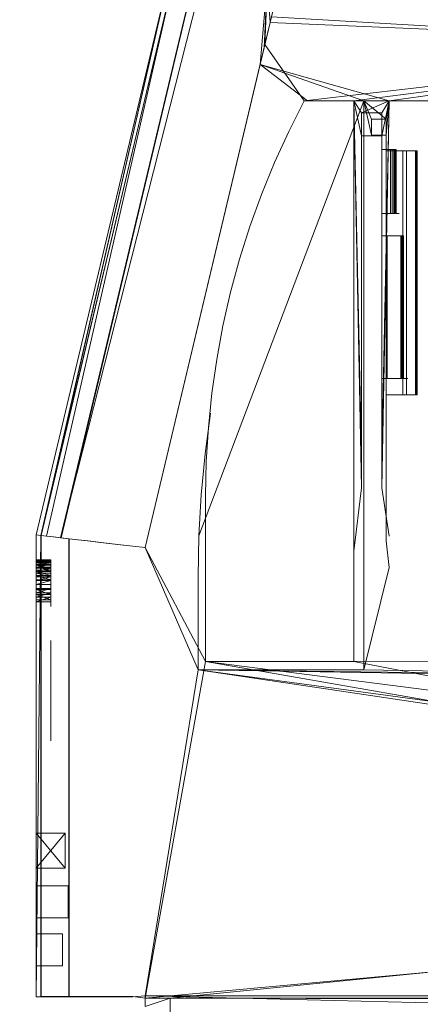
# Model space of a CAD drawing. Header units: metres. Extents: x 1314 to 1415, y -87 to -52.
# Tile 72 of 256: x 1321.311 to 1322.081, y -61.371 to -59.478. Entities that reach past the tile are written whole.
import ezdxf

# ---------------------------------------------------------------- set-up
doc = ezdxf.new("R2010")
doc.units = ezdxf.units.M
doc.header["$PDMODE"] = 65
doc.linetypes.add('AUSGEZOGEN', pattern=[0])
doc.layers.add('XR$2$Möblierung', color=4, linetype='AUSGEZOGEN', lineweight=13)
doc.layers.add('XR$3$Maßlinie 1_50', color=7, linetype='AUSGEZOGEN', lineweight=25)
doc.styles.add('ARIAL', font='arial.ttf')
doc.dimstyles.new('DIMSTYLE_14', dxfattribs={"dimtxt": 0.175, "dimasz": 0.15, "dimexe": 0, "dimexo": 0, "dimgap": 0.0875, "dimtad": 2, "dimrnd": 0.005, "dimzin": 4, "dimdsep": 46, "dimtxsty": 'ARIAL', "dimblk1": 'ALL_ML_KREIS', "dimblk2": 'ALL_ML_KREIS', "dimsah": 1, "dimcen": 0, "dimclrd": 3, "dimclre": 3, "dimclrt": 3, "dimadec": 0, "dimazin": 0, "dimtfac": 1, "dimtdec": 0, "dimtix": 1, "dimtmove": 2, "dimatfit": 3, "dimfxl": 0, "dimtzin": 0, "dimlwd": 0, "dimlwe": 25, "dimarcsym": 0})
doc.dimstyles.new('DIMSTYLE_5', dxfattribs={"dimtxt": 0.125, "dimasz": 0.15, "dimexe": 0, "dimexo": 0, "dimgap": 0.0625, "dimtad": 2, "dimrnd": 0.005, "dimzin": 4, "dimdsep": 46, "dimtxsty": 'ARIAL', "dimblk1": 'ALL_ML_KREIS', "dimblk2": 'ALL_ML_KREIS', "dimsah": 1, "dimcen": 0, "dimclrd": 3, "dimclre": 3, "dimclrt": 3, "dimadec": 0, "dimazin": 0, "dimtfac": 1, "dimtdec": 0, "dimtix": 1, "dimtmove": 2, "dimatfit": 3, "dimfxl": 0, "dimtzin": 0, "dimlwd": 0, "dimlwe": 25, "dimarcsym": 0})
doc.dimstyles.new('DIMSTYLE_9', dxfattribs={"dimtxt": 0.125, "dimasz": 0.15, "dimexe": 0, "dimexo": 0, "dimgap": 0.0625, "dimtad": 2, "dimrnd": 0.005, "dimzin": 4, "dimdsep": 46, "dimtxsty": 'ARIAL', "dimblk1": 'ALL_ML_KREIS', "dimblk2": 'ALL_ML_KREIS', "dimsah": 1, "dimcen": 0, "dimclrd": 3, "dimclre": 3, "dimclrt": 3, "dimadec": 0, "dimazin": 0, "dimtfac": 1, "dimtdec": 0, "dimtix": 1, "dimtmove": 2, "dimatfit": 3, "dimfxl": 0, "dimtzin": 0, "dimlwd": 0, "dimlwe": 25, "dimarcsym": 0})

# ---------------------------------------------------------------- blocks, each defined once
blk = doc.blocks.new('COMPLEXOBJECT_1')
at = {"layer": 'XR$2$Möblierung', "color": 52, "linetype": 'AUSGEZOGEN', "lineweight": 13, "transparency": 33554687}
for p, q in [((1321.6077, -59.3541), (1321.3426, -60.4685)), ((1321.6077, -59.3541), (1321.3518, -60.4696)), ((1321.6165, -59.3565), (1321.3518, -60.4696)), ((1321.6077, -59.3541), (1321.352, -60.4696)), ((1321.352, -60.4696), (1321.6168, -59.3565)), ((1321.6165, -59.3565), (1321.3627, -60.4709)), ((1321.3904, -60.4741), (1321.6538, -59.3666)), ((1321.6449, -59.4004), (1321.3895, -60.474)), ((1321.7729, -59.5646), (1321.7866, -59.4028)), ((1321.7805, -59.5327), (1321.7866, -59.4028)), ((1321.787, -59.4029), (1321.7822, -59.5258)), ((1321.787, -59.4029), (1321.7921, -59.4838)), ((1321.6551, -59.4256), (1321.3895, -60.474)), ((1321.7921, -59.4838), (1321.8099, -59.4091)), ((1321.7947, -59.4729), (1321.7805, -59.5327)), ((1321.7921, -59.4838), (1321.7822, -59.5258)), ((1321.7921, -59.4838), (1322.798, -59.5258)), ((1322.8031, -59.5327), (1321.7947, -59.4729)), ((1321.7822, -59.5258), (1321.5521, -60.4931)), ((1321.7805, -59.5327), (1321.7729, -59.5646)), ((1321.8575, -59.6344), (1321.7822, -59.5258)), ((1321.8575, -59.6344), (1322.798, -59.5258)), ((1321.953, -59.6344), (1322.798, -59.5258)), ((1322.0207, -59.6344), (1322.798, -59.5258)), ((1321.5521, -60.4931), (1321.7729, -59.5646)), ((1321.8636, -59.6345), (1321.7729, -59.5646)), ((1321.9724, -59.6345), (1321.7729, -59.5646)), ((1322.0207, -59.6345), (1321.7729, -59.5646)), ((1321.9724, -59.6345), (1321.6553, -60.4704)), ((1321.8575, -59.6344), (1321.8277, -59.6932)), ((1321.953, -59.6344), (1321.8575, -59.6344)), ((1321.8636, -59.6345), (1321.9724, -59.6345)), ((1322.0207, -59.6344), (1321.953, -59.6344)), ((1321.953, -59.6344), (1321.9675, -60.3783)), ((1321.953, -60.4997), (1321.953, -59.6344)), ((1321.953, -59.6344), (1321.9675, -60.316)), ((1321.953, -59.6344), (1321.9675, -59.7014)), ((1321.953, -59.6344), (1321.9675, -59.6575)), ((1321.9675, -59.6575), (1322.0207, -59.6344)), ((1321.9724, -59.6345), (1322.0207, -59.6345)), ((1321.9724, -60.5492), (1321.9724, -59.6345)), ((1321.9869, -59.7006), (1321.9724, -59.6345)), ((1321.9869, -59.6697), (1321.9724, -59.6345)), ((1322.0149, -59.6697), (1321.9724, -59.6345)), ((1322.0066, -60.3783), (1322.0207, -59.6344)), ((1322.0066, -60.316), (1322.0207, -59.6344)), ((1322.0066, -59.7014), (1322.0207, -59.6344)), ((1322.0066, -59.6575), (1322.0207, -59.6344)), ((1322.0207, -59.6345), (1322.0149, -59.7006)), ((1322.0207, -59.6345), (1322.0149, -59.6697)), ((1322.6789, -59.6344), (1322.0207, -59.6344)), ((1322.0207, -59.6345), (1322.6683, -59.6345)), ((1322.0066, -59.6575), (1321.9675, -59.6575)), ((1321.9675, -59.6575), (1321.9675, -59.7014)), ((1321.9675, -59.6575), (1321.9675, -60.3783)), ((1321.9675, -59.6575), (1321.9675, -60.1133)), ((1321.9869, -59.7006), (1321.9869, -59.6697)), ((1321.9869, -59.6697), (1322.0149, -59.6697)), ((1322.0066, -59.7014), (1322.0066, -59.6575)), ((1322.0066, -59.728), (1322.0066, -59.6575)), ((1322.0149, -59.6697), (1322.0149, -59.7006)), ((1322.0149, -59.6697), (1322.0149, -59.7301)), ((1321.8277, -59.6932), (1321.8004, -59.7531)), ((1321.9675, -59.7014), (1321.9675, -60.316)), ((1321.9675, -59.7014), (1322.0066, -59.7014)), ((1321.9675, -59.7014), (1321.9675, -60.3783)), ((1322.0149, -59.7006), (1321.9869, -59.7006)), ((1322.0066, -59.7014), (1322.0066, -59.728)), ((1322.0149, -59.7006), (1322.0149, -60.427)), ((1322.0149, -59.7006), (1322.0149, -59.7301)), ((1322.0066, -59.8509), (1322.0066, -59.728)), ((1322.0066, -59.728), (1322.0234, -59.728)), ((1322.0149, -60.1995), (1322.0149, -59.7301)), ((1322.0149, -59.7301), (1322.0224, -59.7301)), ((1322.0737, -59.7301), (1322.0149, -59.7301)), ((1322.0224, -59.7301), (1322.0315, -59.7301)), ((1322.0234, -59.728), (1322.0268, -59.728)), ((1322.0234, -59.728), (1322.0234, -59.8509)), ((1322.0268, -59.728), (1322.0296, -59.728)), ((1322.0268, -59.728), (1322.0268, -59.8509)), ((1322.0296, -59.728), (1322.0317, -59.728)), ((1322.0296, -59.728), (1322.0296, -59.8509)), ((1322.0315, -59.7301), (1322.0398, -59.7301)), ((1322.0317, -59.728), (1322.0333, -59.728)), ((1322.0317, -59.728), (1322.0317, -59.8509)), ((1322.0333, -59.728), (1322.0342, -59.728)), ((1322.0333, -59.728), (1322.0333, -59.8509)), ((1322.0342, -59.728), (1322.0345, -59.728)), ((1322.0342, -59.728), (1322.0342, -59.8509)), ((1322.0345, -59.728), (1322.0345, -59.8509)), ((1322.0398, -59.7301), (1322.0472, -59.7301)), ((1322.0472, -59.7301), (1322.0538, -59.7301)), ((1322.0472, -60.1995), (1322.0472, -59.7301)), ((1322.0538, -59.7301), (1322.0595, -59.7301)), ((1322.0538, -60.1995), (1322.0538, -59.7301)), ((1322.0595, -59.7301), (1322.0643, -59.7301)), ((1322.0643, -59.7301), (1322.0682, -59.7301)), ((1322.0682, -59.7301), (1322.0712, -59.7301)), ((1322.0712, -59.7301), (1322.0732, -59.7301)), ((1322.0712, -60.1995), (1322.0712, -59.7301)), ((1322.0732, -59.7301), (1322.0743, -59.7301)), ((1322.0732, -60.1995), (1322.0732, -59.7301)), ((1322.0745, -59.7301), (1322.0737, -59.7301)), ((1322.0737, -60.1995), (1322.0737, -59.7301)), ((1322.0743, -59.7301), (1322.0745, -59.7301)), ((1322.0743, -60.1995), (1322.0743, -59.7301)), ((1322.0745, -60.1995), (1322.0745, -59.7301)), ((1321.8004, -59.7531), (1321.7755, -59.8141)), ((1321.7755, -59.8141), (1321.7532, -59.876)), ((1322.0066, -59.8939), (1322.0066, -59.8509)), ((1322.0234, -59.8509), (1322.0066, -59.8509)), ((1322.0066, -59.8509), (1322.0401, -59.8509)), ((1322.0268, -59.8509), (1322.0234, -59.8509)), ((1322.0296, -59.8509), (1322.0268, -59.8509)), ((1322.0317, -59.8509), (1322.0296, -59.8509)), ((1322.0333, -59.8509), (1322.0317, -59.8509)), ((1322.0342, -59.8509), (1322.0333, -59.8509)), ((1322.0345, -59.8509), (1322.0342, -59.8509)), ((1321.7532, -59.876), (1321.7334, -59.9388)), ((1322.0066, -60.1133), (1322.0066, -59.8939)), ((1322.0066, -60.1677), (1322.0066, -59.8939)), ((1322.0066, -59.8939), (1322.0469, -59.8939)), ((1322.0172, -59.8939), (1322.0066, -59.8939)), ((1322.023, -59.8939), (1322.0172, -59.8939)), ((1322.0172, -59.8939), (1322.0172, -60.1677)), ((1322.0282, -59.8939), (1322.023, -59.8939)), ((1322.0328, -59.8939), (1322.0282, -59.8939)), ((1322.0368, -59.8939), (1322.0328, -59.8939)), ((1322.0402, -59.8939), (1322.0368, -59.8939)), ((1322.043, -59.8939), (1322.0402, -59.8939)), ((1322.0452, -59.8939), (1322.043, -59.8939)), ((1322.043, -59.8939), (1322.043, -60.1677)), ((1322.0468, -59.8939), (1322.0452, -59.8939)), ((1322.0452, -59.8939), (1322.0452, -60.1677)), ((1322.0477, -59.8939), (1322.0468, -59.8939)), ((1322.0468, -59.8939), (1322.0468, -60.1677)), ((1322.0469, -59.8939), (1322.0478, -59.8939)), ((1322.0469, -60.1677), (1322.0469, -59.8939)), ((1322.0481, -59.8939), (1322.0477, -59.8939)), ((1322.0477, -59.8939), (1322.0477, -60.1677)), ((1322.0478, -59.8939), (1322.0481, -59.8939)), ((1322.0478, -59.8939), (1322.0478, -60.1677)), ((1322.0481, -59.8939), (1322.0481, -60.1677)), ((1321.7334, -59.9388), (1321.7161, -60.0023)), ((1321.7161, -60.0023), (1321.7015, -60.0665)), ((1321.7015, -60.0665), (1321.6895, -60.1313)), ((1321.9675, -60.1133), (1321.9675, -60.3783)), ((1322.0066, -60.1677), (1322.0066, -60.1133)), ((1321.6895, -60.1313), (1321.6801, -60.1964)), ((1322.0066, -60.1677), (1322.0066, -60.316)), ((1322.0066, -60.3783), (1322.0066, -60.1677)), ((1322.0066, -60.1677), (1322.0569, -60.1677)), ((1322.0172, -60.1677), (1322.0066, -60.1677)), ((1322.0066, -60.1677), (1322.0469, -60.1677)), ((1322.023, -60.1677), (1322.0172, -60.1677)), ((1322.0282, -60.1677), (1322.023, -60.1677)), ((1322.0328, -60.1677), (1322.0282, -60.1677)), ((1322.0368, -60.1677), (1322.0328, -60.1677)), ((1322.0402, -60.1677), (1322.0368, -60.1677)), ((1322.043, -60.1677), (1322.0402, -60.1677)), ((1322.0452, -60.1677), (1322.043, -60.1677)), ((1322.0468, -60.1677), (1322.0452, -60.1677)), ((1322.0477, -60.1677), (1322.0468, -60.1677)), ((1322.0469, -60.1677), (1322.0478, -60.1677)), ((1322.0481, -60.1677), (1322.0477, -60.1677)), ((1322.0478, -60.1677), (1322.0481, -60.1677)), ((1321.6801, -60.1964), (1321.6734, -60.2619)), ((1322.0149, -60.1995), (1322.0149, -60.48)), ((1322.0149, -60.427), (1322.0149, -60.1995)), ((1322.0149, -60.1995), (1322.0737, -60.1995)), ((1322.0224, -60.1995), (1322.0149, -60.1995)), ((1322.0315, -60.1995), (1322.0224, -60.1995)), ((1322.0398, -60.1995), (1322.0315, -60.1995)), ((1322.0472, -60.1995), (1322.0398, -60.1995)), ((1322.0538, -60.1995), (1322.0472, -60.1995)), ((1322.0595, -60.1995), (1322.0538, -60.1995)), ((1322.0643, -60.1995), (1322.0595, -60.1995)), ((1322.0682, -60.1995), (1322.0643, -60.1995)), ((1322.0712, -60.1995), (1322.0682, -60.1995)), ((1322.0732, -60.1995), (1322.0712, -60.1995)), ((1322.0743, -60.1995), (1322.0732, -60.1995)), ((1322.0737, -60.1995), (1322.0745, -60.1995)), ((1322.0745, -60.1995), (1322.0743, -60.1995)), ((1321.6672, -60.3131), (1321.6775, -60.2349)), ((1321.6734, -60.2619), (1321.6694, -60.3277)), ((1321.6598, -60.3916), (1321.6672, -60.3131)), ((1321.9675, -60.316), (1321.9675, -60.3783)), ((1322.0066, -60.3783), (1322.0066, -60.316)), ((1321.6694, -60.3277), (1321.668, -60.3935)), ((1321.6553, -60.4704), (1321.6598, -60.3916)), ((1321.9675, -60.3783), (1321.953, -60.4997)), ((1322.0207, -60.4711), (1322.0066, -60.3783)), ((1321.668, -60.3935), (1321.668, -60.712)), ((1322.0149, -60.427), (1322.0149, -60.48)), ((1321.3426, -60.4685), (1321.3518, -60.4696)), ((1321.3426, -60.4685), (1321.352, -60.4696)), ((1321.3426, -61.3567), (1321.3426, -60.4685)), ((1321.3426, -60.4685), (1321.3426, -61.2969)), ((1321.3426, -60.4685), (1321.3426, -61.109)), ((1321.3426, -60.4685), (1321.3426, -60.5167)), ((1321.3426, -60.5207), (1321.3426, -60.4685)), ((1321.3426, -60.5254), (1321.3426, -60.4685)), ((1321.3426, -60.5306), (1321.3426, -60.4685)), ((1321.3426, -60.5363), (1321.3426, -60.4685)), ((1321.3426, -60.5425), (1321.3426, -60.4685)), ((1321.3426, -60.5492), (1321.3426, -60.4685)), ((1321.3426, -60.5563), (1321.3426, -60.4685)), ((1321.3426, -60.5638), (1321.3426, -60.4685)), ((1321.3426, -60.5718), (1321.3426, -60.4685)), ((1321.3426, -60.58), (1321.3426, -60.4685)), ((1321.3426, -60.5886), (1321.3426, -60.4685)), ((1321.3426, -60.5975), (1321.3426, -60.4685)), ((1321.3426, -60.4685), (1321.3426, -60.5173)), ((1321.3426, -60.4685), (1321.3426, -60.5193)), ((1321.3426, -60.4685), (1321.3426, -60.5225)), ((1321.3426, -60.4685), (1321.3426, -60.527)), ((1321.3426, -60.4685), (1321.3426, -60.5325)), ((1321.3426, -60.4685), (1321.3426, -60.5392)), ((1321.3426, -60.4685), (1321.3426, -60.5467)), ((1321.3426, -60.4685), (1321.3426, -60.5551)), ((1321.3426, -60.4685), (1321.3426, -60.5641)), ((1321.3426, -60.4685), (1321.3426, -60.5736)), ((1321.3426, -60.4685), (1321.3426, -60.5835)), ((1321.3426, -60.4685), (1321.3426, -60.5935)), ((1321.3426, -60.4685), (1321.3426, -61.2355)), ((1321.3518, -60.4696), (1321.3426, -61.3567)), ((1321.3518, -60.4696), (1321.3627, -60.4709)), ((1321.3518, -60.4696), (1321.3518, -61.3567)), ((1321.352, -60.4696), (1321.3632, -60.4709)), ((1321.352, -61.3559), (1321.352, -60.4696)), ((1321.3627, -60.4709), (1321.3753, -60.4724)), ((1321.3632, -60.4709), (1321.376, -60.4724)), ((1321.3753, -60.4724), (1321.3895, -60.474)), ((1321.376, -60.4724), (1321.3904, -60.4741)), ((1321.3895, -60.474), (1321.4053, -60.4759)), ((1321.3904, -60.4741), (1321.4063, -60.476)), ((1321.4053, -60.4759), (1321.4226, -60.4779)), ((1321.4053, -60.4759), (1321.4053, -61.3567)), ((1321.4063, -60.476), (1321.4236, -60.478)), ((1321.4063, -61.3559), (1321.4063, -60.476)), ((1321.4413, -60.4801), (1321.4226, -60.4779)), ((1321.4236, -60.478), (1321.4423, -60.4802)), ((1321.4413, -60.4801), (1321.4613, -60.4824)), ((1321.4423, -60.4802), (1321.4623, -60.4826)), ((1321.4613, -60.4824), (1321.4824, -60.4849)), ((1321.4833, -60.485), (1321.4623, -60.4826)), ((1321.4824, -60.4849), (1321.5047, -60.4875)), ((1321.5054, -60.4876), (1321.4833, -60.485)), ((1321.5047, -60.4875), (1321.528, -60.4903)), ((1321.5284, -60.4903), (1321.5054, -60.4876)), ((1321.6539, -60.5492), (1321.6553, -60.4704)), ((1322.0149, -60.48), (1322.0207, -60.5311)), ((1321.528, -60.4903), (1321.5521, -60.4931)), ((1321.5521, -60.4931), (1321.5284, -60.4903)), ((1321.5521, -60.4931), (1321.668, -60.712)), ((1321.6539, -60.728), (1321.5521, -60.4931)), ((1321.953, -60.712), (1321.953, -60.4997)), ((1321.3426, -60.5167), (1321.3426, -60.5207)), ((1321.3426, -60.5173), (1321.3426, -60.5167)), ((1321.3426, -60.5167), (1321.3706, -60.5167)), ((1321.3706, -60.5173), (1321.3426, -60.5167)), ((1321.3426, -60.5167), (1321.3706, -60.5207)), ((1321.3426, -60.5193), (1321.3426, -60.5173)), ((1321.3426, -60.5173), (1321.3706, -60.5173)), ((1321.3426, -60.5193), (1321.3706, -60.5173)), ((1321.3426, -60.5225), (1321.3426, -60.5193)), ((1321.3426, -60.5193), (1321.3706, -60.5193)), ((1321.3706, -60.5225), (1321.3426, -60.5193)), ((1321.3426, -60.5207), (1321.3426, -60.5254)), ((1321.3426, -60.5207), (1321.3706, -60.5207)), ((1321.3706, -60.5207), (1321.3426, -60.5254)), ((1321.3426, -60.527), (1321.3426, -60.5225)), ((1321.3426, -60.5225), (1321.3706, -60.5225)), ((1321.3426, -60.527), (1321.3706, -60.5225)), ((1321.3426, -60.5254), (1321.3426, -60.5306)), ((1321.3426, -60.5254), (1321.3706, -60.5254)), ((1321.3706, -60.5254), (1321.3426, -60.5306)), ((1321.3706, -60.5173), (1321.3706, -60.5167)), ((1321.3706, -60.5167), (1321.3706, -60.5207)), ((1321.3706, -60.5167), (1321.3706, -60.585)), ((1321.3706, -60.5503), (1321.3706, -60.5167)), ((1321.3706, -60.5167), (1321.3706, -60.5403)), ((1321.3706, -60.5193), (1321.3706, -60.5173)), ((1321.3706, -60.5225), (1321.3706, -60.5193)), ((1321.3706, -60.5207), (1321.3706, -60.5254)), ((1321.3706, -60.5207), (1321.3706, -60.585)), ((1321.3706, -60.527), (1321.3706, -60.5225)), ((1321.3706, -60.5254), (1321.3706, -60.5306)), ((1321.3706, -60.5254), (1321.3706, -60.585)), ((1321.3426, -60.5325), (1321.3426, -60.527)), ((1321.3426, -60.527), (1321.3706, -60.527)), ((1321.3706, -60.5325), (1321.3426, -60.527)), ((1321.3426, -60.5306), (1321.3426, -60.5363)), ((1321.3426, -60.5306), (1321.3706, -60.5363)), ((1321.3426, -60.5306), (1321.3706, -60.5306)), ((1321.3426, -60.5392), (1321.3426, -60.5325)), ((1321.3426, -60.5325), (1321.3706, -60.5325)), ((1321.3426, -60.5392), (1321.3706, -60.5325)), ((1321.3426, -60.5363), (1321.3426, -60.5425)), ((1321.3426, -60.5363), (1321.3706, -60.5363)), ((1321.3706, -60.5363), (1321.3426, -60.5425)), ((1321.3426, -60.5467), (1321.3426, -60.5392)), ((1321.3426, -60.5392), (1321.3706, -60.5392)), ((1321.3706, -60.5467), (1321.3426, -60.5392)), ((1321.3426, -60.5425), (1321.3426, -60.5492)), ((1321.3426, -60.5425), (1321.3706, -60.5492)), ((1321.3426, -60.5425), (1321.3706, -60.5425)), ((1321.3706, -60.5325), (1321.3706, -60.527)), ((1321.3706, -60.5306), (1321.3706, -60.5363)), ((1321.3706, -60.5306), (1321.3706, -60.585)), ((1321.3706, -60.5392), (1321.3706, -60.5325)), ((1321.3706, -60.5363), (1321.3706, -60.5425)), ((1321.3706, -60.5363), (1321.3706, -60.585)), ((1321.3706, -60.5467), (1321.3706, -60.5392)), ((1321.3706, -60.585), (1321.3706, -60.5403)), ((1321.3706, -60.5403), (1321.3706, -60.6061)), ((1321.3706, -60.5503), (1321.3706, -60.5403)), ((1321.3706, -60.5425), (1321.3706, -60.5492)), ((1322.0207, -60.5311), (1321.9724, -60.728)), ((1321.3426, -60.5551), (1321.3426, -60.5467)), ((1321.3426, -60.5467), (1321.3706, -60.5467)), ((1321.3706, -60.5551), (1321.3426, -60.5467)), ((1321.3426, -60.5492), (1321.3426, -60.5563)), ((1321.3426, -60.5563), (1321.3706, -60.5492)), ((1321.3426, -60.5492), (1321.3706, -60.5492)), ((1321.3426, -60.5641), (1321.3426, -60.5551)), ((1321.3426, -60.5551), (1321.3706, -60.5551)), ((1321.3426, -60.5563), (1321.3426, -60.5638)), ((1321.3426, -60.5638), (1321.3706, -60.5563)), ((1321.3426, -60.5563), (1321.3706, -60.5563)), ((1321.3706, -60.5551), (1321.3706, -60.5467)), ((1321.3706, -60.5492), (1321.3706, -60.5563)), ((1321.3706, -60.6061), (1321.3706, -60.5503)), ((1321.3706, -60.5641), (1321.3706, -60.5551)), ((1321.3706, -60.5563), (1321.3706, -60.5638)), ((1321.6539, -60.728), (1321.6539, -60.5492)), ((1321.9724, -60.5492), (1321.9724, -60.728)), ((1321.3426, -60.5638), (1321.3426, -60.5718)), ((1321.3426, -60.5638), (1321.3706, -60.5638)), ((1321.3426, -60.5736), (1321.3426, -60.5641)), ((1321.3426, -60.5641), (1321.3706, -60.5641)), ((1321.3426, -60.5718), (1321.3426, -60.58)), ((1321.3426, -60.58), (1321.3706, -60.5718)), ((1321.3426, -60.5718), (1321.3706, -60.5718)), ((1321.3426, -60.5835), (1321.3426, -60.5736)), ((1321.3426, -60.5736), (1321.3706, -60.5736)), ((1321.3706, -60.5835), (1321.3426, -60.5736)), ((1321.3426, -60.58), (1321.3426, -60.5886)), ((1321.3426, -60.5886), (1321.3706, -60.58)), ((1321.3426, -60.58), (1321.3706, -60.58)), ((1321.3706, -60.5638), (1321.3706, -60.5718)), ((1321.3706, -60.5736), (1321.3706, -60.5641)), ((1321.3706, -60.5718), (1321.3706, -60.58)), ((1321.3706, -60.5835), (1321.3706, -60.5736)), ((1321.3706, -60.58), (1321.3706, -60.5886)), ((1321.3426, -60.5935), (1321.3426, -60.5835)), ((1321.3426, -60.5835), (1321.3706, -60.5835)), ((1321.3706, -60.5935), (1321.3426, -60.5835)), ((1321.3426, -60.5886), (1321.3426, -60.5975)), ((1321.3426, -60.5975), (1321.3706, -60.5886)), ((1321.3426, -60.5886), (1321.3706, -60.5886)), ((1321.3426, -60.5935), (1321.3426, -61.2355)), ((1321.3426, -61.0419), (1321.3426, -60.5935)), ((1321.3426, -60.5935), (1321.3706, -60.5935)), ((1321.3426, -60.5975), (1321.3426, -61.109)), ((1321.3426, -60.5975), (1321.3706, -60.5975)), ((1321.3426, -61.0419), (1321.3426, -60.5975)), ((1321.3706, -60.5935), (1321.3706, -60.5835)), ((1321.3706, -60.5886), (1321.3706, -60.5975)), ((1321.3705, -60.6939), (1321.3705, -60.6715)), ((1321.3705, -60.6715), (1321.3705, -60.8616)), ((1321.3705, -60.6715), (1321.3705, -60.7812)), ((1321.3705, -60.6715), (1321.3705, -60.7813)), ((1321.3705, -60.6728), (1321.3705, -60.6715)), ((1321.3705, -60.6715), (1321.3705, -60.7936)), ((1321.3705, -60.7677), (1321.3705, -60.6715)), ((1321.3705, -60.6715), (1321.3705, -60.7999)), ((1321.3705, -60.7961), (1321.3705, -60.6715)), ((1321.3705, -60.6715), (1321.3705, -60.7495)), ((1321.3705, -60.6766), (1321.3705, -60.6728)), ((1321.3705, -60.6837), (1321.3705, -60.6766)), ((1321.3705, -60.6947), (1321.3705, -60.6837)), ((1321.3705, -60.7554), (1321.3705, -60.6925)), ((1321.3705, -60.6925), (1321.3705, -60.6947)), ((1321.3705, -60.7528), (1321.3705, -60.6939)), ((1321.3705, -60.7521), (1321.3705, -60.6939)), ((1321.3705, -60.7167), (1321.3705, -60.6944)), ((1321.3705, -60.7083), (1321.3705, -60.6947)), ((1321.3705, -60.6947), (1321.3705, -60.6974)), ((1321.3705, -60.6974), (1321.3705, -60.7012)), ((1321.3705, -60.7012), (1321.3705, -60.7111)), ((1321.3705, -60.7234), (1321.3705, -60.7083)), ((1321.3705, -60.7111), (1321.3705, -60.7234)), ((1321.5521, -61.359), (1321.668, -60.712)), ((1321.668, -60.712), (1322.5521, -60.8669)), ((1321.668, -60.712), (1322.5199, -60.8215)), ((1321.668, -60.712), (1321.953, -60.712)), ((1321.953, -60.712), (1322.5199, -60.7097)), ((1321.953, -60.712), (1322.5199, -60.8215)), ((1321.3705, -60.8616), (1321.3705, -60.7167)), ((1321.3705, -60.7331), (1321.3705, -60.7234)), ((1321.3705, -60.7234), (1321.3705, -60.7322)), ((1321.3705, -60.7322), (1321.3705, -60.7404)), ((1321.3705, -60.742), (1321.3705, -60.7331)), ((1321.6539, -60.728), (1321.5521, -61.3549)), ((1322.7696, -60.8946), (1321.6539, -60.728)), ((1322.4531, -60.8363), (1321.6539, -60.728)), ((1322.4531, -60.7413), (1321.6539, -60.728)), ((1322.6878, -60.7413), (1321.6539, -60.728)), ((1321.9724, -60.728), (1321.6539, -60.728)), ((1321.9724, -60.728), (1322.6878, -60.7413)), ((1321.3705, -60.7404), (1321.3705, -60.7472)), ((1321.3705, -60.7501), (1321.3705, -60.742)), ((1321.3705, -60.7472), (1321.3705, -60.7518)), ((1321.3705, -60.7575), (1321.3705, -60.7501)), ((1321.3705, -60.7518), (1321.3705, -60.7545)), ((1321.3705, -60.7744), (1321.3705, -60.7521)), ((1321.3705, -60.7752), (1321.3705, -60.7528)), ((1321.3705, -60.7545), (1321.3705, -60.7554)), ((1321.3705, -60.7638), (1321.3705, -60.7575)), ((1321.3705, -60.7688), (1321.3705, -60.7638)), ((1321.3705, -60.8024), (1321.3705, -60.7677)), ((1321.3705, -60.7726), (1321.3705, -60.7688)), ((1321.3705, -60.8616), (1321.3705, -60.772)), ((1321.3705, -60.7751), (1321.3705, -60.7726)), ((1321.3705, -60.8392), (1321.3705, -60.7744)), ((1321.3705, -60.7846), (1321.3705, -60.7751)), ((1321.3705, -60.8616), (1321.3705, -60.7752)), ((1321.3705, -60.8616), (1321.3705, -60.7772)), ((1321.3705, -60.7772), (1321.3705, -60.7781)), ((1321.3705, -60.7781), (1321.3705, -60.7831)), ((1321.3705, -60.7812), (1321.3705, -60.7976)), ((1321.3705, -60.8027), (1321.3705, -60.7812)), ((1321.3705, -60.7813), (1321.3705, -60.8083)), ((1321.3705, -60.807), (1321.3705, -60.7813)), ((1321.3705, -60.7831), (1321.3705, -60.7958)), ((1321.3705, -60.7959), (1321.3705, -60.7846)), ((1321.3705, -60.7936), (1321.3705, -60.835)), ((1321.3705, -60.7958), (1321.3705, -60.822)), ((1321.3705, -60.8098), (1321.3705, -60.7959)), ((1321.3705, -60.835), (1321.3705, -60.7961)), ((1321.3705, -60.7976), (1321.3705, -60.8112)), ((1321.3705, -60.7999), (1321.3705, -60.835)), ((1321.3705, -60.835), (1321.3705, -60.8024)), ((1321.3705, -60.8177), (1321.3705, -60.8027)), ((1321.3705, -60.8268), (1321.3705, -60.807)), ((1321.3705, -60.8083), (1321.3705, -60.829)), ((1321.3705, -60.8616), (1321.3705, -60.8098)), ((1321.3705, -60.8112), (1321.3705, -60.8218)), ((1321.3705, -60.8281), (1321.3705, -60.8177)), ((1321.3705, -60.8218), (1321.3705, -60.8296)), ((1321.3705, -60.822), (1321.3705, -60.8616)), ((1321.3705, -60.8349), (1321.3705, -60.8268)), ((1321.3705, -60.8358), (1321.3705, -60.8281)), ((1321.3705, -60.829), (1321.3705, -60.8372)), ((1321.3705, -60.8296), (1321.3705, -60.8351)), ((1321.3705, -60.8421), (1321.3705, -60.8349)), ((1321.3705, -60.8351), (1321.3705, -60.839)), ((1321.3705, -60.8405), (1321.3705, -60.8358)), ((1321.3705, -60.8372), (1321.3705, -60.8444)), ((1321.3705, -60.839), (1321.3705, -60.8414)), ((1321.3705, -60.8616), (1321.3705, -60.8392)), ((1321.3705, -60.8421), (1321.3705, -60.8405)), ((1321.3705, -60.8414), (1321.3705, -60.8421)), ((1321.3705, -60.8543), (1321.3705, -60.8421)), ((1321.3705, -60.8444), (1321.3705, -60.8505)), ((1321.3705, -60.8505), (1321.3705, -60.8556)), ((1321.3705, -60.8589), (1321.3705, -60.8543)), ((1321.3705, -60.8556), (1321.3705, -60.8597)), ((1321.3705, -60.8622), (1321.3705, -60.8589)), ((1321.3705, -60.8597), (1321.3705, -60.8625)), ((1321.3705, -60.8642), (1321.3705, -60.8622)), ((1321.3705, -60.8625), (1321.3705, -60.8648)), ((1321.3705, -60.8648), (1321.3705, -60.8642)), ((1321.3426, -61.0419), (1321.3426, -61.2355)), ((1321.3426, -61.109), (1321.3426, -61.0419)), ((1321.3426, -61.0419), (1321.3706, -61.0419)), ((1321.3985, -61.109), (1321.3426, -61.0419)), ((1321.3985, -61.0419), (1321.3426, -61.0419)), ((1321.3426, -61.109), (1321.3985, -61.0419)), ((1321.3985, -61.0419), (1321.3706, -61.0419)), ((1321.3985, -61.109), (1321.3985, -61.0419)), ((1321.3426, -61.109), (1321.3426, -61.2355)), ((1321.3426, -61.1431), (1321.3426, -61.109)), ((1321.3426, -61.109), (1321.3426, -61.2969)), ((1321.3426, -61.109), (1321.3985, -61.109)), ((1321.3426, -61.1431), (1321.3426, -61.2355)), ((1321.3426, -61.2046), (1321.3426, -61.1431)), ((1321.3426, -61.1431), (1321.4041, -61.1431)), ((1321.4041, -61.1431), (1321.4041, -61.2046)), ((1321.3426, -61.2355), (1321.3426, -61.2046)), ((1321.4041, -61.2046), (1321.3426, -61.2046)), ((1321.3426, -61.2355), (1321.3426, -61.3567)), ((1321.3426, -61.2969), (1321.3426, -61.2355)), ((1321.3426, -61.2355), (1321.3929, -61.2355)), ((1321.3929, -61.2355), (1321.3929, -61.2969)), ((1321.3426, -61.2969), (1321.3426, -61.3567)), ((1321.3426, -61.2969), (1321.3929, -61.2969)), ((1321.5521, -61.359), (1322.1181, -61.3073)), ((1321.6003, -61.359), (1322.1181, -61.3073)), ((1321.352, -61.3559), (1321.3426, -61.3567)), ((1321.3426, -61.3567), (1321.3518, -61.3567)), ((1321.3518, -61.3567), (1321.3627, -61.3567)), ((1321.3632, -61.3559), (1321.352, -61.3559)), ((1321.3627, -61.3567), (1321.3753, -61.3567)), ((1321.376, -61.3559), (1321.3632, -61.3559)), ((1321.3753, -61.3567), (1321.3895, -61.3567)), ((1321.3904, -61.3559), (1321.376, -61.3559)), ((1321.3895, -61.3567), (1321.4053, -61.3567)), ((1321.4063, -61.3559), (1321.3904, -61.3559)), ((1321.4053, -61.3567), (1321.4226, -61.3567)), ((1321.4236, -61.3559), (1321.4063, -61.3559)), ((1321.4226, -61.3567), (1321.4413, -61.3567)), ((1321.4423, -61.3559), (1321.4236, -61.3559)), ((1321.4413, -61.3567), (1321.4613, -61.3567)), ((1321.4623, -61.3559), (1321.4423, -61.3559)), ((1321.4613, -61.3567), (1321.4824, -61.3567)), ((1321.4833, -61.3559), (1321.4623, -61.3559)), ((1321.4824, -61.3567), (1321.5047, -61.3567)), ((1321.5054, -61.3559), (1321.4833, -61.3559)), ((1321.5047, -61.3567), (1321.528, -61.3567)), ((1321.5284, -61.3559), (1321.5054, -61.3559)), ((1321.528, -61.3567), (1321.5521, -61.3549)), ((1321.5521, -61.359), (1321.5284, -61.3559)), ((1321.5521, -61.3549), (1321.5521, -61.3725)), ((1322.1927, -61.3705), (1321.5521, -61.3549)), ((1322.2027, -61.3549), (1321.5521, -61.3549)), ((1321.5521, -61.3549), (1322.1165, -61.3549)), ((1322.0866, -61.3549), (1321.5521, -61.3549)), ((1321.5521, -61.3752), (1321.6003, -61.359)), ((1321.5521, -61.359), (1321.6003, -61.359)), ((1321.5521, -61.3752), (1321.5521, -61.359)), ((1321.6003, -61.359), (1322.0939, -61.359)), ((1322.1977, -61.359), (1321.6003, -61.359)), ((1321.6003, -61.5546), (1321.6003, -61.359)), ((1321.6003, -61.359), (1322.1964, -61.3608))]:
    blk.add_line(p, q, dxfattribs=at)
blk = doc.blocks.new('ALL_ML_KREIS')
at = {"color": 0, "linetype": 'ByBlock', "lineweight": -2}
for p, q in [((0, -0.5), (0, 0.5)), ((-1, 0), (0.5, 0))]:
    blk.add_line(p, q, dxfattribs=at)
blk.add_circle((0, 0), 0.15, dxfattribs=at)
blk = doc.blocks.new('*D82')
at = {"layer": 'DEFPOINTS', "color": 3, "linetype": 'AUSGEZOGEN', "lineweight": 25, "transparency": 33554687}
for p in [(1318.1917, -55.1748), (1332.4917, -56.3136), (1318.1917, -64.661)]:
    blk.add_point(p, dxfattribs=at)
at = {"layer": 'XR$3$Maßlinie 1_50', "color": 3, "linetype": 'AUSGEZOGEN', "lineweight": -2, "transparency": 33554687}
for p, q in [((1318.1917, -64.361), (1318.1917, -64.661)), ((1332.4917, -64.361), (1332.4917, -64.661)), ((1318.1917, -64.661), (1332.4917, -64.661))]:
    blk.add_line(p, q, dxfattribs=at)
at = {"layer": 'XR$3$Maßlinie 1_50', "color": 3, "linetype": 'AUSGEZOGEN', "lineweight": 25, "transparency": 33554687, "xscale": 0.15, "yscale": 0.15, "zscale": 0.15, "rotation": 180}
blk.add_blockref('ALL_ML_KREIS', (1318.1917, -64.661), dxfattribs=at)
at = {"layer": 'XR$3$Maßlinie 1_50', "color": 3, "linetype": 'AUSGEZOGEN', "lineweight": 25, "transparency": 33554687, "xscale": 0.15, "yscale": 0.15, "zscale": 0.15}
blk.add_blockref('ALL_ML_KREIS', (1332.4917, -64.661), dxfattribs=at)
at = {"layer": 'XR$3$Maßlinie 1_50', "color": 3, "linetype": 'AUSGEZOGEN', "lineweight": 25, "transparency": 33554687, "insert": (1325.3461, -64.5463), "char_height": 0.125, "width": 0.625, "attachment_point": 5, "style": 'ARIAL'}
blk.add_mtext('\\A1;{\\A1;{14.30\\H0.082500;\\S^ ;}}', dxfattribs=at)
blk = doc.blocks.new('*D106')
at = {"layer": 'DEFPOINTS', "color": 3, "linetype": 'AUSGEZOGEN', "lineweight": 25, "transparency": 33554687}
for p in [(1332.4917, -58.2362), (1318.1917, -58.4758), (1318.1917, -65.2751)]:
    blk.add_point(p, dxfattribs=at)
at = {"layer": 'XR$3$Maßlinie 1_50', "color": 3, "linetype": 'AUSGEZOGEN', "lineweight": -2, "transparency": 33554687}
for p, q in [((1318.1917, -64.9751), (1318.1917, -65.2751)), ((1332.4917, -64.9751), (1332.4917, -65.2751)), ((1318.1917, -65.2751), (1332.4917, -65.2751))]:
    blk.add_line(p, q, dxfattribs=at)
at = {"layer": 'XR$3$Maßlinie 1_50', "color": 3, "linetype": 'AUSGEZOGEN', "lineweight": 25, "transparency": 33554687, "xscale": 0.15, "yscale": 0.15, "zscale": 0.15, "rotation": 180}
blk.add_blockref('ALL_ML_KREIS', (1318.1917, -65.2751), dxfattribs=at)
at = {"layer": 'XR$3$Maßlinie 1_50', "color": 3, "linetype": 'AUSGEZOGEN', "lineweight": 25, "transparency": 33554687, "xscale": 0.15, "yscale": 0.15, "zscale": 0.15}
blk.add_blockref('ALL_ML_KREIS', (1332.4917, -65.2751), dxfattribs=at)
at = {"layer": 'XR$3$Maßlinie 1_50', "color": 3, "linetype": 'AUSGEZOGEN', "lineweight": 25, "transparency": 33554687, "insert": (1325.3481, -65.1346), "char_height": 0.175, "width": 0.875, "attachment_point": 5, "style": 'ARIAL'}
blk.add_mtext('\\A1;{\\fArial|i0|b1;\\A1;{14.30\\H0.115500;\\S^ ;}}', dxfattribs=at)
blk = doc.blocks.new('*D124')
at = {"layer": 'DEFPOINTS', "color": 3, "linetype": 'AUSGEZOGEN', "lineweight": 25, "transparency": 33554687}
for p in [(1318.5917, -58.0594), (1332.0917, -59.0358), (1318.5917, -64.0607)]:
    blk.add_point(p, dxfattribs=at)
at = {"layer": 'XR$3$Maßlinie 1_50', "color": 3, "linetype": 'AUSGEZOGEN', "lineweight": -2, "transparency": 33554687}
for p, q in [((1318.5917, -63.7557), (1318.5917, -64.0607)), ((1332.0917, -63.7557), (1332.0917, -64.0607)), ((1318.5917, -64.0607), (1332.0917, -64.0607))]:
    blk.add_line(p, q, dxfattribs=at)
at = {"layer": 'XR$3$Maßlinie 1_50', "color": 3, "linetype": 'AUSGEZOGEN', "lineweight": 25, "transparency": 33554687, "xscale": 0.15, "yscale": 0.15, "zscale": 0.15, "rotation": 180}
blk.add_blockref('ALL_ML_KREIS', (1318.5917, -64.0607), dxfattribs=at)
at = {"layer": 'XR$3$Maßlinie 1_50', "color": 3, "linetype": 'AUSGEZOGEN', "lineweight": 25, "transparency": 33554687, "xscale": 0.15, "yscale": 0.15, "zscale": 0.15}
blk.add_blockref('ALL_ML_KREIS', (1332.0917, -64.0607), dxfattribs=at)
at = {"layer": 'XR$3$Maßlinie 1_50', "color": 3, "linetype": 'AUSGEZOGEN', "lineweight": 25, "transparency": 33554687, "insert": (1325.3461, -63.946), "char_height": 0.125, "width": 0.625, "attachment_point": 5, "style": 'ARIAL'}
blk.add_mtext('\\A1;{\\A1;{13.50\\H0.082500;\\S^ ;}}', dxfattribs=at)

msp = doc.modelspace()

# ---------------------------------------------------------------- block references
at = {"layer": 'XR$2$Möblierung', "color": 52, "linetype": 'AUSGEZOGEN', "lineweight": 13, "transparency": 33554687}
msp.add_blockref('COMPLEXOBJECT_1', (0, 0), dxfattribs=at)

# ---------------------------------------------------------------- dimensions: what is measured, and where the dimension line sits
at = {"layer": 'XR$3$Maßlinie 1_50', "color": 3, "linetype": 'AUSGEZOGEN', "lineweight": 25, "transparency": 33554687}
for base, p1, p2, dimstyle, picture, middle in [((1332.4917, -64.661), (1318.1917, -64.361), (1332.4917, -64.361), 'DIMSTYLE_5', '*D82', (1325.3461, -64.5463)), ((1332.0917, -64.0607), (1318.5917, -63.7557), (1332.0917, -63.7557), 'DIMSTYLE_9', '*D124', (1325.3461, -63.946)), ((1332.4917, -65.2751), (1318.1917, -64.9751), (1332.4917, -64.9751), 'DIMSTYLE_14', '*D106', (1325.3481, -65.1346))]:
    dim = msp.add_linear_dim(base=base, p1=p1, p2=p2, dimstyle=dimstyle, override={"dimpost": '<>', "dimclrd": 3, "dimclre": 3, "dimclrt": 3, "dimlwd": 0, "dimlwe": 25}, dxfattribs=at)
    dim.commit()
    dim.dimension.update_dxf_attribs({"geometry": picture, "text_midpoint": middle, "dimtype": 160})

doc.saveas('drawing.dxf')
